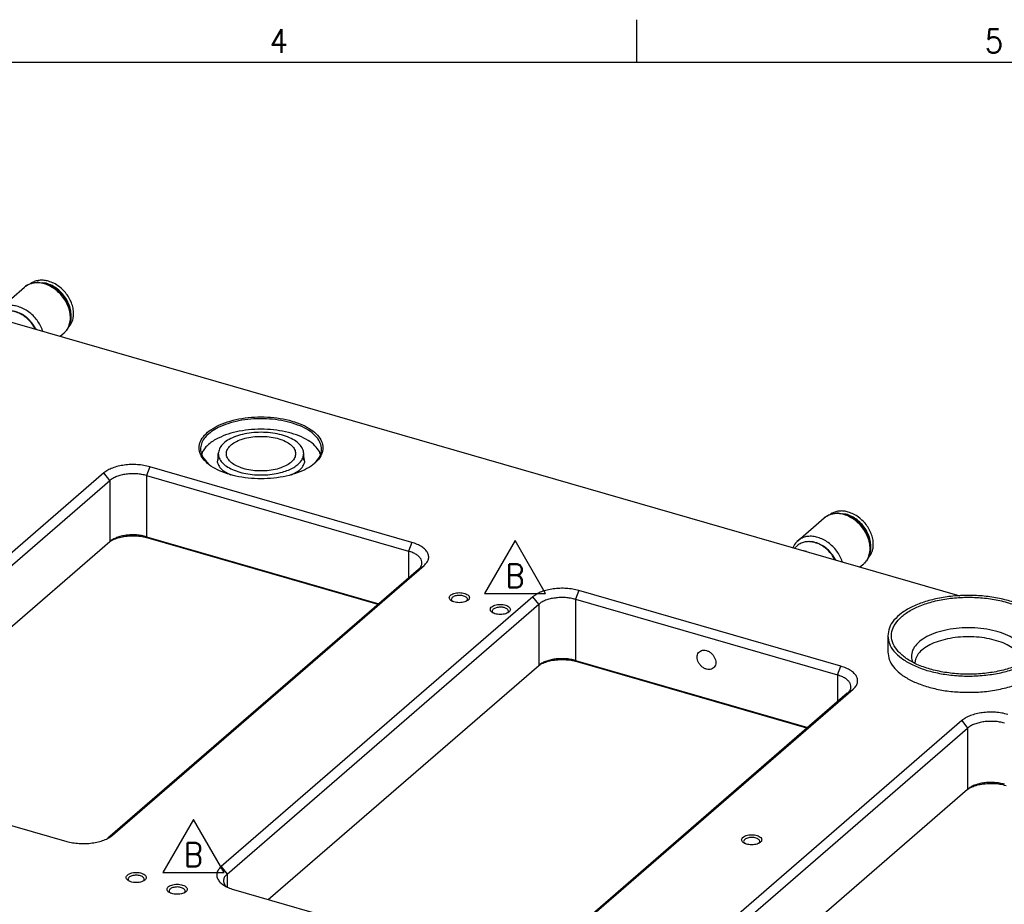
# Model space of a CAD drawing. Header units: inches. Extents: x 0 to 882, y 0 to 559.
# Tile 22 of 30: x 340 to 487, y 427 to 559. Entities that reach past the tile are written whole.
import ezdxf

# ---------------------------------------------------------------- set-up
doc = ezdxf.new("R2010")
doc.units = ezdxf.units.IN
doc.layers.add('1', color=7, linetype='Continuous')
doc.styles.add('CONVERTER_11', font='txt.shx', dxfattribs={"width": 0.9})

# ---------------------------------------------------------------- blocks, each defined once
blk = doc.blocks.new('REV_TRIANGLE__11', base_point=(413.75, 476.07))
at = {"layer": '1', "color": 7, "linetype": 'Continuous'}
for p, q in [((413.75, 481.32), (409.2, 473.45)), ((418.3, 473.45), (413.75, 481.32)), ((409.2, 473.45), (418.3, 473.45))]:
    blk.add_line(p, q, dxfattribs=at)
at = {"layer": '1', "color": 3, "insert": (413.75, 476.07), "char_height": 3.5, "attachment_point": 5, "line_spacing_factor": 1.080432, "style": 'CONVERTER_11'}
blk.add_mtext('B', dxfattribs=at)
blk = doc.blocks.new('REV_TRIANGLE__12', base_point=(365.93, 434.59))
at = {"layer": '1', "color": 7, "linetype": 'Continuous'}
for p, q in [((365.93, 439.84), (361.38, 431.97)), ((370.48, 431.97), (365.93, 439.84)), ((361.38, 431.97), (370.48, 431.97))]:
    blk.add_line(p, q, dxfattribs=at)
at = {"layer": '1', "color": 3, "insert": (365.93, 434.59), "char_height": 3.5, "attachment_point": 5, "line_spacing_factor": 1.080432, "style": 'CONVERTER_11'}
blk.add_mtext('B', dxfattribs=at)
blk = doc.blocks.new('E2812-23753-0__52', base_point=(341.77, 513.11))
at = {"color": 7, "linetype": 'Continuous'}
for p, q in [((342, 519.72), (341.77, 519.56)), ((342.77, 519.74), (342.71, 519.72)), ((342.92, 519.72), (342.77, 519.74)), ((344.04, 519.59), (343.55, 519.65)), ((347.71, 514.87), (347.71, 515.46)), ((347.67, 514.08), (347.71, 514.16)), ((347.71, 514.16), (347.71, 514.4)), ((347.38, 513.11), (347.62, 513.38))]:
    blk.add_line(p, q, dxfattribs=at)
for points, knots in [([(344.39, 519.9), (344.18, 519.95), (343.76, 520.05), (343.13, 520.06), (342.53, 519.96), (342.17, 519.8), (342, 519.72)], [0, 0, 0, 0, 0.659607, 1.286744, 1.884256, 2.45925, 2.45925, 2.45925, 2.45925]), ([(347.62, 513.38), (347.73, 513.58), (347.97, 514), (348.12, 514.73), (348.12, 515.51), (347.95, 516.32), (347.63, 517.12), (347.17, 517.88), (346.6, 518.57), (345.92, 519.15), (345.19, 519.61), (344.65, 519.8), (344.39, 519.9)], [0, 0, 0, 0, 0.695997, 1.428866, 2.207375, 3.031646, 3.894462, 4.783237, 5.682109, 6.574002, 7.442678, 8.274788, 8.274788, 8.274788, 8.274788]), ([(347.71, 515.46), (347.64, 515.76), (347.49, 516.38), (347.05, 517.25), (346.46, 518.05), (345.74, 518.73), (344.93, 519.27), (344.33, 519.49), (344.04, 519.59)], [0, 0, 0, 0, 0.933443, 1.908161, 2.904347, 3.898958, 4.869182, 5.795912, 5.795912, 5.795912, 5.795912])]:
    blk.add_open_spline(points, degree=3, knots=knots, dxfattribs=at)
blk = doc.blocks.new('bearing_HK0509__53', base_point=(336.14, 511.72))
at = {"color": 7, "linetype": 'Continuous'}
for p, q in [((336.89, 515.63), (340.79, 519.01)), ((340.79, 519.01), (340.98, 519.16)), ((340.98, 519.16), (341.18, 519.29)), ((341.18, 519.29), (341.2, 519.3)), ((341.2, 519.3), (341.42, 519.42)), ((341.42, 519.42), (341.62, 519.5)), ((341.62, 519.5), (341.85, 519.58)), ((341.85, 519.58), (342.08, 519.65)), ((342.08, 519.65), (342.23, 519.67)), ((342.23, 519.67), (342.33, 519.69)), ((342.33, 519.69), (342.57, 519.72)), ((342.57, 519.72), (342.83, 519.72)), ((342.83, 519.72), (343.08, 519.71)), ((343.08, 519.71), (343.59, 519.64)), ((343.59, 519.64), (343.84, 519.58)), ((343.84, 519.58), (344.1, 519.5)), ((344.1, 519.5), (344.35, 519.41)), ((344.35, 519.41), (344.59, 519.3)), ((344.59, 519.3), (344.84, 519.18)), ((344.84, 519.18), (345.07, 519.05)), ((345.07, 519.05), (345.41, 518.82)), ((345.41, 518.82), (345.75, 518.56)), ((345.75, 518.56), (345.96, 518.37)), ((345.96, 518.37), (346.16, 518.18)), ((346.16, 518.18), (346.35, 517.97)), ((346.35, 517.97), (346.54, 517.76)), ((346.54, 517.76), (346.71, 517.53)), ((346.71, 517.53), (346.87, 517.3)), ((346.87, 517.3), (347.02, 517.07)), ((347.02, 517.07), (347.16, 516.8)), ((336.72, 515.46), (336.56, 515.28)), ((336.76, 515.51), (336.72, 515.46)), ((336.89, 515.63), (336.76, 515.51)), ((347.16, 516.8), (347.27, 516.57)), ((347.27, 516.57), (347.38, 516.32)), ((347.38, 516.32), (347.47, 516.06)), ((347.47, 516.06), (347.55, 515.81)), ((347.55, 515.81), (347.62, 515.54)), ((347.62, 515.54), (347.66, 515.28)), ((336.17, 514.67), (336.14, 514.6)), ((336.28, 514.88), (336.17, 514.67)), ((336.4, 515.07), (336.28, 514.88)), ((336.55, 515.27), (336.4, 515.07)), ((336.56, 515.28), (336.55, 515.27)), ((347.66, 514), (347.61, 513.76)), ((347.66, 515.28), (347.7, 515.02)), ((347.7, 514.25), (347.66, 514)), ((347.7, 515.02), (347.71, 514.76)), ((347.71, 514.51), (347.7, 514.25)), ((347.71, 514.76), (347.72, 514.64)), ((347.72, 514.64), (347.71, 514.51)), ((346.99, 512.52), (346.95, 512.47)), ((347.09, 512.64), (346.99, 512.52)), ((347.1, 512.65), (347.09, 512.64)), ((347.18, 512.77), (347.1, 512.65)), ((347.24, 512.85), (347.18, 512.77)), ((347.35, 513.07), (347.24, 512.85)), ((347.46, 513.29), (347.35, 513.07)), ((347.48, 513.34), (347.46, 513.29)), ((347.61, 513.76), (347.48, 513.34)), ((346.12, 511.72), (346.69, 512.21)), ((346.75, 512.27), (346.69, 512.21)), ((346.78, 512.29), (346.75, 512.27)), ((346.95, 512.47), (346.78, 512.29))]:
    blk.add_line(p, q, dxfattribs=at)
at = {"color": 1, "linetype": 'Continuous'}
for p, q in [((338.55, 515.49), (338.62, 515.49)), ((342.42, 512.91), (342.49, 512.77)), ((343.49, 512.54), (343.51, 512.47)), ((346.77, 512.28), (346.69, 512.21))]:
    blk.add_line(p, q, dxfattribs=at)
at = {"color": 7, "linetype": 'Continuous'}
for points, knots in [([(340.96, 519.14), (340.93, 519.12), (340.88, 519.08), (340.82, 519.03), (340.79, 519.01)], [0, 0, 0, 0, 0.1073723, 0.2146604, 0.2146604, 0.2146604, 0.2146604]), ([(336.89, 515.63), (336.86, 515.61), (336.81, 515.56), (336.76, 515.51), (336.73, 515.48)], [0, 0, 0, 0, 0.1093098, 0.218712, 0.218712, 0.218712, 0.218712]), ([(337.06, 515.77), (337.03, 515.75), (336.98, 515.7), (336.92, 515.66), (336.89, 515.63)], [0, 0, 0, 0, 0.1073721, 0.2146601, 0.2146601, 0.2146601, 0.2146601]), ([(346.77, 512.28), (346.8, 512.31), (346.85, 512.36), (346.9, 512.41), (346.92, 512.44)], [0, 0, 0, 0, 0.1094101, 0.219001, 0.219001, 0.219001, 0.219001])]:
    blk.add_open_spline(points, degree=3, knots=knots, dxfattribs=at)
at = {"color": 1, "linetype": 'Continuous'}
for points, knots in [([(347.39, 513.2), (347.48, 513.46), (347.65, 514), (347.65, 514.89), (347.46, 515.81), (347.08, 516.71), (346.54, 517.56), (345.86, 518.31), (345.07, 518.93), (344.21, 519.38), (343.32, 519.64), (342.46, 519.69), (341.64, 519.55), (341.18, 519.28), (340.96, 519.14)], [0, 0, 0, 0, 0.822349, 1.699864, 2.633575, 3.613901, 4.623689, 5.641463, 6.644629, 7.612653, 8.530288, 9.390807, 10.198835, 10.971497, 10.971497, 10.971497, 10.971497]), ([(343.49, 512.54), (343.39, 512.81), (343.17, 513.36), (342.69, 514.11), (342.1, 514.79), (341.42, 515.37), (340.68, 515.82), (339.9, 516.14), (339.12, 516.3), (338.36, 516.29), (337.66, 516.13), (337.26, 515.89), (337.06, 515.77)], [0, 0, 0, 0, 0.871598, 1.765901, 2.667997, 3.562114, 4.433359, 5.269462, 6.062554, 6.810885, 7.520152, 8.203699, 8.203699, 8.203699, 8.203699]), ([(339.7, 515.3), (339.52, 515.35), (339.17, 515.46), (338.8, 515.48), (338.62, 515.49)], [0, 0, 0, 0, 0.56371, 1.102034, 1.102034, 1.102034, 1.102034]), ([(342.42, 512.91), (342.26, 513.18), (341.94, 513.72), (341.28, 514.4), (340.54, 514.95), (339.98, 515.19), (339.7, 515.3)], [0, 0, 0, 0, 0.937987, 1.882305, 2.808993, 3.696964, 3.696964, 3.696964, 3.696964]), ([(346.92, 512.44), (347.02, 512.56), (347.2, 512.79), (347.33, 513.06), (347.39, 513.2)], [0, 0, 0, 0, 0.4413826, 0.8922288, 0.8922288, 0.8922288, 0.8922288])]:
    blk.add_open_spline(points, degree=3, knots=knots, dxfattribs=at)
blk = doc.blocks.new('24791-0S111__54', base_point=(336.38, 512.79))
at = {"color": 7, "linetype": 'Continuous'}
for p, q in [((336.82, 514.91), (336.38, 514.53)), ((337.99, 514.09), (337.79, 514.12)), ((338.19, 514.01), (337.99, 514.09)), ((342.42, 512.79), (342.06, 513.4))]:
    blk.add_line(p, q, dxfattribs=at)
blk.add_open_spline([(342.06, 513.4), (341.88, 513.62), (341.54, 514.08), (340.9, 514.63), (340.2, 515.07), (339.46, 515.37), (338.72, 515.51), (338.01, 515.48), (337.35, 515.3), (337, 515.04), (336.82, 514.91)], degree=3, knots=[0, 0, 0, 0, 0.855054, 1.704447, 2.531916, 3.324051, 4.07247, 4.775921, 5.441815, 6.086133, 6.086133, 6.086133, 6.086133], dxfattribs=at)
blk = doc.blocks.new('bearing_assy1_3', base_point=(336.14, 511.72))
for name, p in [('E2812-23753-0__52', (341.77, 513.11)), ('bearing_HK0509__53', (336.14, 511.72)), ('24791-0S111__54', (336.38, 512.79))]:
    blk.add_blockref(name, p)
blk = doc.blocks.new('E2812-23753-0__55', base_point=(460.69, 478.78))
at = {"color": 7, "linetype": 'Continuous'}
for p, q in [((460.92, 485.39), (460.69, 485.23)), ((461.69, 485.41), (461.63, 485.39)), ((461.84, 485.39), (461.69, 485.41)), ((462.96, 485.26), (462.47, 485.32)), ((466.63, 480.54), (466.63, 481.13)), ((466.3, 478.78), (466.54, 479.05)), ((466.6, 479.75), (466.63, 479.83)), ((466.63, 479.83), (466.63, 480.07))]:
    blk.add_line(p, q, dxfattribs=at)
for points, knots in [([(463.31, 485.57), (463.1, 485.62), (462.68, 485.72), (462.05, 485.73), (461.45, 485.63), (461.09, 485.47), (460.92, 485.39)], [0, 0, 0, 0, 0.659608, 1.286745, 1.884258, 2.459253, 2.459253, 2.459253, 2.459253]), ([(466.63, 481.13), (466.56, 481.43), (466.41, 482.05), (465.97, 482.92), (465.38, 483.72), (464.66, 484.4), (463.85, 484.94), (463.25, 485.16), (462.96, 485.26)], [0, 0, 0, 0, 0.933443, 1.908161, 2.904347, 3.898958, 4.869182, 5.795913, 5.795913, 5.795913, 5.795913]), ([(466.54, 479.05), (466.65, 479.25), (466.89, 479.67), (467.04, 480.4), (467.04, 481.18), (466.87, 481.99), (466.56, 482.79), (466.1, 483.55), (465.52, 484.24), (464.85, 484.82), (464.11, 485.28), (463.58, 485.47), (463.31, 485.57)], [0, 0, 0, 0, 0.695997, 1.428866, 2.207375, 3.031645, 3.894461, 4.783236, 5.682107, 6.574, 7.442675, 8.274785, 8.274785, 8.274785, 8.274785])]:
    blk.add_open_spline(points, degree=3, knots=knots, dxfattribs=at)
blk = doc.blocks.new('bearing_HK0509__56', base_point=(455.07, 477.39))
at = {"color": 7, "linetype": 'Continuous'}
for p, q in [((455.82, 481.3), (459.72, 484.68)), ((459.72, 484.68), (459.9, 484.83)), ((459.9, 484.83), (460.1, 484.96)), ((460.1, 484.96), (460.12, 484.97)), ((460.12, 484.97), (460.34, 485.09)), ((460.34, 485.09), (460.54, 485.17)), ((460.54, 485.17), (460.77, 485.25)), ((460.77, 485.25), (461.01, 485.32)), ((461.01, 485.32), (461.15, 485.34)), ((461.15, 485.34), (461.25, 485.36)), ((461.25, 485.36), (461.5, 485.39)), ((461.5, 485.39), (461.75, 485.39)), ((461.75, 485.39), (462, 485.38)), ((462, 485.38), (462.51, 485.31)), ((462.51, 485.31), (462.77, 485.25)), ((462.77, 485.25), (463.02, 485.17)), ((463.02, 485.17), (463.27, 485.08)), ((463.27, 485.08), (463.52, 484.97)), ((463.52, 484.97), (463.76, 484.85)), ((463.76, 484.85), (464, 484.72)), ((464, 484.72), (464.33, 484.49)), ((464.33, 484.49), (464.67, 484.23)), ((464.67, 484.23), (464.88, 484.04)), ((464.88, 484.04), (465.08, 483.85)), ((465.08, 483.85), (465.28, 483.64)), ((465.28, 483.64), (465.46, 483.43)), ((465.46, 483.43), (465.63, 483.2)), ((465.63, 483.2), (465.79, 482.97)), ((465.79, 482.97), (465.94, 482.74)), ((465.94, 482.74), (466.08, 482.47)), ((466.08, 482.47), (466.19, 482.24)), ((466.19, 482.24), (466.3, 481.99)), ((466.3, 481.99), (466.4, 481.73)), ((466.4, 481.73), (466.47, 481.48)), ((455.1, 480.34), (455.07, 480.27)), ((455.21, 480.55), (455.1, 480.34)), ((455.32, 480.74), (455.21, 480.55)), ((455.47, 480.94), (455.32, 480.74)), ((455.48, 480.95), (455.47, 480.94)), ((455.64, 481.13), (455.48, 480.95)), ((455.68, 481.18), (455.64, 481.13)), ((455.82, 481.3), (455.68, 481.18)), ((466.47, 481.48), (466.54, 481.21)), ((466.54, 481.21), (466.59, 480.95)), ((466.59, 480.95), (466.62, 480.69)), ((466.62, 480.69), (466.64, 480.43)), ((466.64, 480.43), (466.64, 480.31)), ((466.64, 480.31), (466.64, 480.18)), ((466.38, 478.96), (466.28, 478.74)), ((466.4, 479.01), (466.38, 478.96)), ((466.53, 479.43), (466.4, 479.01)), ((466.59, 479.67), (466.53, 479.43)), ((466.62, 479.92), (466.59, 479.67)), ((466.64, 480.18), (466.62, 479.92)), ((465.04, 477.39), (465.61, 477.88)), ((465.68, 477.94), (465.61, 477.88)), ((465.7, 477.96), (465.68, 477.94)), ((465.87, 478.14), (465.7, 477.96)), ((465.91, 478.19), (465.87, 478.14)), ((466.01, 478.31), (465.91, 478.19)), ((466.02, 478.32), (466.01, 478.31)), ((466.1, 478.44), (466.02, 478.32)), ((466.16, 478.52), (466.1, 478.44)), ((466.28, 478.74), (466.16, 478.52))]:
    blk.add_line(p, q, dxfattribs=at)
at = {"color": 1, "linetype": 'Continuous'}
for p, q in [((457.47, 481.16), (457.54, 481.16)), ((461.34, 478.58), (461.41, 478.44)), ((462.42, 478.21), (462.44, 478.14)), ((465.69, 477.95), (465.61, 477.88))]:
    blk.add_line(p, q, dxfattribs=at)
at = {"color": 7, "linetype": 'Continuous'}
for points, knots in [([(459.88, 484.81), (459.86, 484.79), (459.8, 484.75), (459.74, 484.7), (459.72, 484.68)], [0, 0, 0, 0, 0.1073733, 0.2146624, 0.2146624, 0.2146624, 0.2146624]), ([(455.81, 481.3), (455.79, 481.28), (455.73, 481.23), (455.68, 481.18), (455.66, 481.15)], [0, 0, 0, 0, 0.1093117, 0.2187158, 0.2187158, 0.2187158, 0.2187158]), ([(455.98, 481.44), (455.96, 481.42), (455.9, 481.37), (455.84, 481.33), (455.82, 481.3)], [0, 0, 0, 0, 0.1073733, 0.2146624, 0.2146624, 0.2146624, 0.2146624]), ([(465.69, 477.95), (465.72, 477.98), (465.77, 478.03), (465.82, 478.08), (465.85, 478.11)], [0, 0, 0, 0, 0.1094098, 0.2190003, 0.2190003, 0.2190003, 0.2190003])]:
    blk.add_open_spline(points, degree=3, knots=knots, dxfattribs=at)
at = {"color": 1, "linetype": 'Continuous'}
for points, knots in [([(466.32, 478.87), (466.4, 479.13), (466.57, 479.67), (466.57, 480.56), (466.38, 481.48), (466.01, 482.38), (465.46, 483.23), (464.78, 483.98), (463.99, 484.6), (463.13, 485.05), (462.25, 485.31), (461.38, 485.36), (460.56, 485.22), (460.11, 484.95), (459.88, 484.81)], [0, 0, 0, 0, 0.822349, 1.699864, 2.633575, 3.613901, 4.623689, 5.641463, 6.644628, 7.612652, 8.530287, 9.390805, 10.198833, 10.971495, 10.971495, 10.971495, 10.971495]), ([(462.42, 478.21), (462.31, 478.48), (462.09, 479.03), (461.61, 479.78), (461.02, 480.46), (460.34, 481.04), (459.6, 481.49), (458.82, 481.81), (458.04, 481.97), (457.29, 481.96), (456.58, 481.8), (456.18, 481.56), (455.98, 481.44)], [0, 0, 0, 0, 0.871597, 1.7659, 2.667995, 3.562111, 4.433356, 5.269458, 6.06255, 6.810881, 7.520147, 8.203694, 8.203694, 8.203694, 8.203694]), ([(458.63, 480.97), (458.45, 481.02), (458.09, 481.13), (457.72, 481.15), (457.54, 481.16)], [0, 0, 0, 0, 0.563708, 1.102029, 1.102029, 1.102029, 1.102029]), ([(461.34, 478.58), (461.18, 478.85), (460.86, 479.39), (460.2, 480.07), (459.46, 480.62), (458.9, 480.86), (458.63, 480.97)], [0, 0, 0, 0, 0.937987, 1.882306, 2.808993, 3.696965, 3.696965, 3.696965, 3.696965]), ([(465.85, 478.11), (465.94, 478.23), (466.13, 478.46), (466.25, 478.73), (466.32, 478.87)], [0, 0, 0, 0, 0.4413854, 0.8922347, 0.8922347, 0.8922347, 0.8922347])]:
    blk.add_open_spline(points, degree=3, knots=knots, dxfattribs=at)
blk = doc.blocks.new('24791-0S111__57', base_point=(455.31, 478.46))
at = {"color": 7, "linetype": 'Continuous'}
for p, q in [((455.74, 480.58), (455.31, 480.2)), ((456.91, 479.76), (456.71, 479.79)), ((457.11, 479.68), (456.91, 479.76)), ((461.34, 478.46), (460.98, 479.07))]:
    blk.add_line(p, q, dxfattribs=at)
blk.add_open_spline([(460.98, 479.07), (460.81, 479.29), (460.46, 479.75), (459.82, 480.3), (459.12, 480.74), (458.38, 481.04), (457.64, 481.18), (456.93, 481.15), (456.27, 480.96), (455.92, 480.71), (455.74, 480.58)], degree=3, knots=[0, 0, 0, 0, 0.855054, 1.704446, 2.531914, 3.324048, 4.072467, 4.775918, 5.441811, 6.086128, 6.086128, 6.086128, 6.086128], dxfattribs=at)
blk = doc.blocks.new('bearing_assy1_2', base_point=(455.07, 477.39))
for name, p in [('bearing_HK0509__56', (455.07, 477.39)), ('E2812-23753-0__55', (460.69, 478.78)), ('24791-0S111__57', (455.31, 478.46))]:
    blk.add_blockref(name, p)
blk = doc.blocks.new('bearings', base_point=(90.63, 145.86))
for name, p in [('bearing_assy1_3', (336.14, 511.72)), ('bearing_assy1_2', (455.07, 477.39))]:
    blk.add_blockref(name, p)
blk = doc.blocks.new('6960-0041-0', base_point=(369.63, 491.04))
at = {"color": 7, "linetype": 'Continuous'}
for p, q in [((369.63, 493.3), (369.63, 494.25)), ((382.33, 493.3), (382.33, 494.25))]:
    blk.add_line(p, q, dxfattribs=at)
for points, knots in [([(382.33, 494.25), (382.3, 494.49), (382.22, 495.01), (381.69, 495.69), (380.92, 496.29), (379.91, 496.78), (378.71, 497.14), (377.38, 497.37), (375.98, 497.45), (374.58, 497.37), (373.25, 497.14), (372.05, 496.78), (371.04, 496.29), (370.27, 495.69), (369.74, 495.01), (369.67, 494.49), (369.63, 494.25)], [0, 0, 0, 0, 0.72422, 1.543309, 2.510124, 3.634274, 4.896294, 6.258834, 7.674082, 9.08933, 10.451869, 11.713888, 12.838036, 13.80485, 14.623937, 15.348157, 15.348157, 15.348157, 15.348157]), ([(381.13, 494.25), (381.1, 494.46), (381.03, 494.92), (380.52, 495.51), (379.81, 496.01), (378.88, 496.41), (377.79, 496.69), (376.59, 496.83), (375.37, 496.83), (374.18, 496.69), (373.08, 496.41), (372.15, 496.01), (371.43, 495.51), (370.95, 494.92), (370.77, 494.25), (370.95, 493.58), (371.43, 492.99), (372.15, 492.49), (373.08, 492.09), (374.18, 491.81), (375.37, 491.67), (376.59, 491.67), (377.79, 491.81), (378.88, 492.09), (379.81, 492.49), (380.52, 492.99), (381.03, 493.58), (381.1, 494.04), (381.13, 494.25)], [0, 0, 0, 0, 0.634148, 1.362649, 2.233511, 3.249898, 4.386438, 5.601009, 6.842536, 8.057107, 9.193647, 10.210034, 11.080896, 11.809397, 12.443545, 13.077693, 13.806195, 14.677056, 15.693443, 16.829983, 18.044554, 19.286082, 20.500652, 21.637193, 22.653579, 23.524441, 24.252942, 24.88709, 24.88709, 24.88709, 24.88709]), ([(369.63, 494.25), (369.66, 494.02), (369.72, 493.54), (370.19, 492.9), (370.86, 492.33), (371.76, 491.85), (372.83, 491.46), (374.04, 491.2), (375.32, 491.07), (376.64, 491.07), (377.93, 491.19), (378.75, 491.4), (379.16, 491.5)], [0, 0, 0, 0, 0.674546, 1.427397, 2.305463, 3.32151, 4.464158, 5.706586, 7.012401, 8.339912, 9.645726, 10.888155, 10.888155, 10.888155, 10.888155]), ([(379.16, 491.5), (379.46, 491.6), (380.04, 491.78), (380.83, 492.17), (381.47, 492.62), (381.95, 493.12), (382.27, 493.67), (382.31, 494.06), (382.33, 494.25)], [0, 0, 0, 0, 0.960666, 1.835731, 2.615859, 3.301727, 3.908232, 4.467942, 4.467942, 4.467942, 4.467942])]:
    blk.add_open_spline(points, degree=3, knots=knots, dxfattribs=at)
blk = doc.blocks.new('holeplugs', base_point=(83.87, 195.15))
blk.add_blockref('6960-0041-0', (369.63, 491.04))
blk = doc.blocks.new('21791-0S112_1', base_point=(469.19, 458.69))
at = {"color": 7, "linetype": 'Continuous'}
for p, q in [((469.19, 467.17), (469.19, 464.74)), ((493.19, 467.17), (493.19, 464.74)), ((473.29, 463.7), (473.19, 463.12)), ((489.2, 463.09), (489.1, 463.7))]:
    blk.add_line(p, q, dxfattribs=at)
at = {"color": 1, "linetype": 'Continuous'}
for p, q in [((472.83, 463.38), (472.87, 463.3)), ((489.5, 463.24), (489.56, 463.38))]:
    blk.add_line(p, q, dxfattribs=at)
at = {"color": 7, "linetype": 'Continuous'}
for points, knots in [([(493.19, 467.17), (493.15, 467.57), (493.04, 468.41), (492.28, 469.56), (491.14, 470.59), (489.63, 471.48), (487.82, 472.21), (485.75, 472.76), (483.52, 473.09), (481.19, 473.2), (478.87, 473.09), (476.64, 472.76), (474.57, 472.21), (472.75, 471.48), (471.24, 470.59), (470.11, 469.56), (469.34, 468.41), (469.24, 467.57), (469.19, 467.17)], [0, 0, 0, 0, 1.193036, 2.509544, 4.028009, 5.775522, 7.741102, 9.888558, 12.165423, 14.509345, 16.853267, 19.130132, 21.277588, 23.243168, 24.990681, 26.509146, 27.825653, 29.01869, 29.01869, 29.01869, 29.01869]), ([(492.64, 467.17), (492.59, 467.57), (492.48, 468.44), (491.64, 469.6), (490.42, 470.63), (488.8, 471.5), (486.87, 472.18), (484.7, 472.66), (482.38, 472.9), (480.01, 472.9), (477.69, 472.66), (475.51, 472.18), (473.58, 471.5), (471.97, 470.63), (470.74, 469.6), (469.94, 468.44), (469.65, 467.17), (469.94, 465.9), (470.74, 464.73), (471.97, 463.71), (473.58, 462.83), (475.51, 462.15), (477.69, 461.67), (480.01, 461.43), (482.38, 461.43), (484.7, 461.67), (486.87, 462.15), (488.8, 462.83), (490.42, 463.71), (491.64, 464.73), (492.48, 465.9), (492.59, 466.76), (492.64, 467.17)], [0, 0, 0, 0, 1.216308, 2.573811, 4.157096, 5.989179, 8.049546, 10.28983, 12.64441, 15.038112, 17.392691, 19.632976, 21.693342, 23.525426, 25.108711, 26.466214, 27.682522, 28.89883, 30.256333, 31.839617, 33.671702, 35.732067, 37.972352, 40.326932, 42.720634, 45.075213, 47.315498, 49.375864, 51.207948, 52.791233, 54.148735, 55.365044, 55.365044, 55.365044, 55.365044]), ([(469.19, 467.17), (469.24, 466.77), (469.34, 465.93), (470.11, 464.78), (471.24, 463.75), (472.74, 462.85), (474.55, 462.12), (476.61, 461.58), (478.84, 461.24), (481.16, 461.13), (483.48, 461.24), (485.71, 461.57), (487.78, 462.1), (489.59, 462.83), (491.13, 463.7), (491.9, 464.48), (492.26, 464.84)], [0, 0, 0, 0, 1.190707, 2.504225, 4.018747, 5.76142, 7.721526, 9.86325, 12.134556, 14.473535, 16.813544, 19.087869, 21.234384, 23.200666, 24.95029, 26.471607, 26.471607, 26.471607, 26.471607]), ([(492.26, 464.84), (492.53, 465.21), (493.05, 465.9), (493.15, 466.76), (493.19, 467.17)], [0, 0, 0, 0, 1.337501, 2.546842, 2.546842, 2.546842, 2.546842]), ([(469.19, 464.74), (469.24, 464.36), (469.33, 463.57), (470.01, 462.48), (471.03, 461.48), (472.4, 460.61), (474.05, 459.88), (475.95, 459.31), (478.02, 458.91), (479.46, 458.81), (480.19, 458.76)], [0, 0, 0, 0, 1.127957, 2.361677, 3.771465, 5.385468, 7.199364, 9.186705, 11.306341, 13.507699, 13.507699, 13.507699, 13.507699]), ([(480.19, 458.76), (481.02, 458.75), (482.65, 458.73), (485.05, 459.02), (487.28, 459.52), (489.26, 460.25), (490.92, 461.16), (492.17, 462.22), (493.02, 463.43), (493.14, 464.32), (493.19, 464.74)], [0, 0, 0, 0, 2.477081, 4.907234, 7.215105, 9.335374, 11.220464, 12.851185, 14.252409, 15.510772, 15.510772, 15.510772, 15.510772])]:
    blk.add_open_spline(points, degree=3, knots=knots, dxfattribs=at)
at = {"color": 1, "linetype": 'Continuous'}
for points, knots in [([(481.19, 468.36), (480.58, 468.34), (479.37, 468.3), (477.64, 468), (476.06, 467.54), (474.72, 466.92), (473.67, 466.16), (472.96, 465.29), (472.62, 464.31), (472.76, 463.68), (472.83, 463.38)], [0, 0, 0, 0, 1.840955, 3.617054, 5.269114, 6.750037, 8.033187, 9.124871, 10.081023, 11.011533, 11.011533, 11.011533, 11.011533]), ([(489.56, 463.38), (489.63, 463.68), (489.77, 464.31), (489.43, 465.29), (488.72, 466.16), (487.66, 466.92), (486.32, 467.54), (484.75, 468), (483.01, 468.3), (481.81, 468.34), (481.19, 468.36)], [0, 0, 0, 0, 0.930509, 1.886661, 2.978345, 4.261495, 5.742417, 7.394476, 9.170574, 11.011528, 11.011528, 11.011528, 11.011528]), ([(489.1, 463.7), (488.97, 463.96), (488.69, 464.54), (487.91, 465.24), (486.91, 465.86), (485.68, 466.36), (484.29, 466.73), (482.77, 466.96), (481.19, 467.04), (479.62, 466.96), (478.1, 466.73), (476.7, 466.36), (475.48, 465.86), (474.48, 465.24), (473.7, 464.54), (473.42, 463.96), (473.29, 463.7)], [0, 0, 0, 0, 0.882583, 1.900961, 3.076984, 4.404549, 5.8591, 7.404221, 8.996333, 10.588445, 12.133566, 13.588115, 14.91568, 16.091701, 17.110077, 17.992659, 17.992659, 17.992659, 17.992659])]:
    blk.add_open_spline(points, degree=3, knots=knots, dxfattribs=at)
blk = doc.blocks.new('bushings_interface', base_point=(311.01, 248.05))
blk.add_blockref('21791-0S112_1', (469.19, 458.69))
blk = doc.blocks.new('smallparts', base_point=(83.87, 63.42))
for name, p in [('bearings', (90.63, 145.86)), ('holeplugs', (83.87, 195.15)), ('bushings_interface', (311.01, 248.05))]:
    blk.add_blockref(name, p)
blk = doc.blocks.new('E7018-24101_large_stiffener', base_point=(57.26, 163.51))
at = {"color": 7, "linetype": 'Continuous'}
for p, q in [((295.56, 526.31), (479.91, 473.09)), ((367.29, 494.55), (367.19, 494.16)), ((367.29, 493.78), (368.17, 492.71)), ((369.63, 493.82), (369.47, 493.04)), ((382.49, 493.04), (382.33, 493.82)), ((384.78, 494.16), (384.67, 494.55)), ((398.42, 481.04), (359.45, 492.29)), ((352.62, 491.38), (306.28, 451.25)), ((358.95, 491), (397.92, 479.75)), ((370.31, 491.74), (371.43, 491.12)), ((380.53, 491.12), (381.65, 491.74)), ((307.14, 450.13), (353.48, 490.26)), ((358.95, 481.9), (393.51, 471.93)), ((313.27, 446.34), (353.48, 481.17)), ((353.49, 481.18), (353.71, 481.3)), ((393.38, 471.82), (359.2, 481.69)), ((353.91, 437.5), (400.25, 477.63)), ((399.38, 477.01), (353.22, 437.04)), ((416.41, 472.96), (370.07, 432.83)), ((462.21, 462.63), (423.24, 473.88)), ((370.93, 431.72), (417.27, 471.85)), ((404.38, 472.33), (404.4, 472.31)), ((406.56, 472.31), (406.56, 472.31)), ((422.74, 472.58), (461.71, 461.33)), ((410.47, 470.57), (410.48, 470.55)), ((412.65, 470.55), (412.65, 470.55)), ((377.06, 427.93), (417.27, 462.75)), ((417.28, 462.76), (417.5, 462.89)), ((422.74, 463.49), (457.3, 453.51)), ((457.17, 453.4), (422.99, 463.27)), ((463.17, 458.6), (417.01, 418.62)), ((417.7, 419.08), (464.04, 459.21)), ((480.2, 454.55), (433.86, 414.42)), ((434.72, 413.3), (481.06, 453.43)), ((308.11, 447.83), (347.08, 436.58)), ((440.85, 409.51), (481.06, 444.34)), ((481.08, 444.35), (481.29, 444.47)), ((447.85, 436.31), (447.87, 436.3)), ((450.03, 436.3), (450.03, 436.3)), ((356.32, 430.71), (356.34, 430.69)), ((358.5, 430.69), (358.5, 430.69)), ((370.74, 429.91), (370.79, 429.85)), ((371.9, 429.42), (410.87, 418.17)), ((362.41, 428.95), (362.42, 428.93)), ((364.59, 428.93), (364.59, 428.93))]:
    blk.add_line(p, q, dxfattribs=at)
at = {"color": 1, "linetype": 'Continuous'}
for p, q in [((359.45, 492.29), (358.95, 491)), ((353.48, 490.26), (352.62, 491.38)), ((358.95, 491), (358.95, 481.9)), ((353.48, 490.26), (353.48, 481.17)), ((359.2, 481.69), (358.95, 481.9)), ((398.42, 481.04), (397.92, 479.75)), ((397.92, 479.75), (397.92, 475.75)), ((399.38, 477.01), (400.25, 477.63)), ((417.27, 471.85), (416.41, 472.96)), ((423.24, 473.88), (422.74, 472.58)), ((417.27, 471.85), (417.27, 462.75)), ((422.74, 472.58), (422.74, 463.49)), ((422.99, 463.27), (422.74, 463.49)), ((461.71, 461.33), (462.21, 462.63)), ((461.71, 461.33), (461.71, 457.33)), ((463.17, 458.6), (464.04, 459.21)), ((480.2, 454.55), (481.06, 453.43)), ((481.06, 453.43), (481.06, 444.34)), ((353.41, 437.14), (353.91, 437.5)), ((370.07, 432.83), (370.93, 431.72)), ((370.93, 431.72), (370.93, 429.78))]:
    blk.add_line(p, q, dxfattribs=at)
at = {"color": 7, "linetype": 'Continuous'}
for points, knots in [([(385.18, 495.11), (385.14, 495.44), (385.05, 496.13), (384.38, 497.07), (383.4, 497.89), (382.1, 498.59), (380.54, 499.15), (378.8, 499.53), (376.93, 499.72), (375.03, 499.72), (373.16, 499.53), (371.42, 499.15), (369.86, 498.59), (368.57, 497.89), (367.58, 497.07), (366.94, 496.13), (366.71, 495.11), (366.94, 494.09), (367.58, 493.16), (368.57, 492.33), (369.86, 491.63), (371.42, 491.08), (373.16, 490.7), (375.03, 490.51), (376.93, 490.51), (378.8, 490.7), (380.54, 491.08), (382.1, 491.63), (383.4, 492.33), (384.38, 493.16), (385.05, 494.09), (385.14, 494.79), (385.18, 495.11)], [0, 0, 0, 0, 0.977296, 2.06804, 3.340199, 4.812266, 6.467757, 8.267811, 10.159701, 12.083024, 13.974913, 15.774968, 17.430458, 18.902526, 20.174685, 21.265429, 22.242725, 23.220021, 24.310765, 25.582924, 27.054992, 28.710482, 30.510536, 32.402426, 34.325749, 36.217639, 38.017693, 39.673183, 41.145251, 42.41741, 43.508154, 44.48545, 44.48545, 44.48545, 44.48545]), ([(383.77, 492.69), (384.05, 492.96), (384.55, 493.45), (384.98, 494.4), (385, 495.39), (384.6, 496.34), (383.84, 497.19), (382.77, 497.94), (381.42, 498.56), (379.85, 499.04), (378.13, 499.34), (376.31, 499.47), (374.49, 499.41), (372.72, 499.16), (371.08, 498.77), (370.09, 498.33), (369.62, 498.12)], [0, 0, 0, 0, 1.131868, 2.116984, 3.041122, 4.016466, 5.132714, 6.432327, 7.917699, 9.564416, 11.33097, 13.165412, 15.010481, 16.808113, 18.503882, 20.051819, 20.051819, 20.051819, 20.051819]), ([(369.62, 498.12), (369.27, 497.93), (368.62, 497.58), (367.83, 496.9), (367.26, 496.15), (366.97, 495.35), (366.96, 494.52), (367.18, 494.03), (367.29, 493.78)], [0, 0, 0, 0, 1.17386, 2.211526, 3.123232, 3.942344, 4.726746, 5.545857, 5.545857, 5.545857, 5.545857]), ([(384.67, 494.55), (384.46, 494.85), (384.01, 495.52), (382.94, 496.28), (381.61, 496.94), (380.03, 497.44), (378.29, 497.76), (376.45, 497.91), (374.59, 497.86), (372.78, 497.62), (371.11, 497.22), (370.1, 496.78), (369.62, 496.56)], [0, 0, 0, 0, 1.107252, 2.400543, 3.88801, 5.547081, 7.335686, 9.199853, 11.079433, 12.913073, 14.643062, 16.220581, 16.220581, 16.220581, 16.220581]), ([(369.62, 496.56), (369.35, 496.42), (368.85, 496.15), (368.2, 495.66), (367.66, 495.14), (367.41, 494.74), (367.29, 494.55)], [0, 0, 0, 0, 0.893512, 1.710405, 2.4519, 3.125606, 3.125606, 3.125606, 3.125606]), ([(359.45, 492.29), (359.15, 492.37), (358.54, 492.52), (357.59, 492.62), (356.62, 492.64), (355.66, 492.56), (354.75, 492.39), (353.92, 492.14), (353.2, 491.82), (352.8, 491.52), (352.62, 491.38)], [0, 0, 0, 0, 0.915428, 1.876461, 2.85624, 3.826611, 4.760063, 5.631733, 6.421686, 7.117858, 7.117858, 7.117858, 7.117858]), ([(369.47, 493.04), (369.55, 492.81), (369.72, 492.31), (370.1, 491.94), (370.31, 491.74)], [0, 0, 0, 0, 0.727703, 1.565206, 1.565206, 1.565206, 1.565206]), ([(381.65, 491.74), (381.86, 491.94), (382.24, 492.31), (382.42, 492.81), (382.49, 493.04)], [0, 0, 0, 0, 0.837498, 1.565198, 1.565198, 1.565198, 1.565198]), ([(358.95, 491), (358.71, 491.05), (358.22, 491.18), (357.46, 491.26), (356.69, 491.27), (355.92, 491.21), (355.19, 491.07), (354.53, 490.87), (353.95, 490.61), (353.63, 490.37), (353.48, 490.26)], [0, 0, 0, 0, 0.732342, 1.501167, 2.284991, 3.061287, 3.808049, 4.505385, 5.137348, 5.694286, 5.694286, 5.694286, 5.694286]), ([(358.95, 481.9), (358.71, 481.96), (358.22, 482.08), (357.46, 482.16), (356.69, 482.18), (355.92, 482.12), (355.19, 481.98), (354.53, 481.78), (353.95, 481.52), (353.63, 481.28), (353.48, 481.17)], [0, 0, 0, 0, 0.732341, 1.501167, 2.284989, 3.061285, 3.808046, 4.505382, 5.137345, 5.694282, 5.694282, 5.694282, 5.694282]), ([(359.2, 481.69), (358.89, 481.76), (358.28, 481.91), (357.31, 482), (356.33, 481.98), (355.38, 481.86), (354.49, 481.65), (353.96, 481.41), (353.71, 481.3)], [0, 0, 0, 0, 0.930562, 1.909376, 2.90154, 3.870985, 4.783645, 5.61087, 5.61087, 5.61087, 5.61087]), ([(400.25, 477.63), (400.39, 477.77), (400.66, 478.03), (400.9, 478.53), (400.94, 479.05), (400.76, 479.56), (400.4, 480.02), (399.87, 480.44), (399.2, 480.79), (398.69, 480.96), (398.42, 481.04)], [0, 0, 0, 0, 0.602423, 1.129051, 1.619923, 2.129141, 2.70324, 3.367403, 4.126939, 4.973263, 4.973263, 4.973263, 4.973263]), ([(399.38, 477.01), (399.5, 477.13), (399.71, 477.34), (399.91, 477.74), (399.94, 478.15), (399.79, 478.56), (399.5, 478.93), (399.08, 479.26), (398.54, 479.54), (398.13, 479.68), (397.92, 479.75)], [0, 0, 0, 0, 0.481937, 0.903239, 1.295936, 1.70331, 2.162588, 2.693918, 3.301546, 3.978604, 3.978604, 3.978604, 3.978604]), ([(406.98, 472.83), (406.96, 472.9), (406.93, 473.06), (406.73, 473.26), (406.45, 473.41), (406.09, 473.52), (405.69, 473.58), (405.27, 473.58), (404.86, 473.52), (404.51, 473.41), (404.22, 473.26), (404.03, 473.06), (403.95, 472.83), (404.03, 472.59), (404.22, 472.4), (404.51, 472.24), (404.86, 472.13), (405.27, 472.08), (405.69, 472.08), (406.09, 472.13), (406.45, 472.24), (406.73, 472.4), (406.93, 472.59), (406.96, 472.75), (406.98, 472.83)], [0, 0, 0, 0, 0.219862, 0.48285, 0.805647, 1.182902, 1.596944, 2.023888, 2.43793, 2.815186, 3.137982, 3.400971, 3.620832, 3.840694, 4.103682, 4.426479, 4.803735, 5.217776, 5.644721, 6.058762, 6.436018, 6.758815, 7.021803, 7.241665, 7.241665, 7.241665, 7.241665]), ([(406.56, 472.31), (406.6, 472.36), (406.68, 472.46), (406.68, 472.66), (406.57, 472.83), (406.39, 472.97), (406.13, 473.08), (405.83, 473.15), (405.49, 473.18), (405.16, 473.16), (404.85, 473.09), (404.59, 472.98), (404.39, 472.85), (404.28, 472.68), (404.27, 472.48), (404.34, 472.38), (404.38, 472.33)], [0, 0, 0, 0, 0.191745, 0.36257, 0.550932, 0.782586, 1.061797, 1.379053, 1.717486, 2.056908, 2.376985, 2.660382, 2.896662, 3.088408, 3.259233, 3.447594, 3.447594, 3.447594, 3.447594]), ([(423.24, 473.88), (422.94, 473.95), (422.33, 474.11), (421.38, 474.21), (420.41, 474.23), (419.45, 474.15), (418.54, 473.98), (417.71, 473.72), (416.99, 473.4), (416.59, 473.1), (416.41, 472.96)], [0, 0, 0, 0, 0.915427, 1.876458, 2.856236, 3.826605, 4.760055, 5.631723, 6.421674, 7.117845, 7.117845, 7.117845, 7.117845]), ([(413.07, 471.07), (413.05, 471.14), (413.02, 471.31), (412.82, 471.5), (412.54, 471.66), (412.18, 471.77), (411.78, 471.82), (411.36, 471.82), (410.95, 471.77), (410.6, 471.66), (410.31, 471.5), (410.12, 471.31), (410.04, 471.07), (410.12, 470.84), (410.31, 470.64), (410.6, 470.49), (410.95, 470.38), (411.36, 470.32), (411.78, 470.32), (412.18, 470.38), (412.54, 470.49), (412.82, 470.64), (413.02, 470.84), (413.05, 471), (413.07, 471.07)], [0, 0, 0, 0, 0.219862, 0.48285, 0.805647, 1.182902, 1.596944, 2.023888, 2.43793, 2.815186, 3.137982, 3.400971, 3.620832, 3.840694, 4.103682, 4.426479, 4.803735, 5.217776, 5.644721, 6.058762, 6.436018, 6.758815, 7.021803, 7.241665, 7.241665, 7.241665, 7.241665]), ([(422.74, 472.58), (422.5, 472.64), (422.01, 472.76), (421.25, 472.84), (420.48, 472.86), (419.71, 472.79), (418.98, 472.66), (418.32, 472.45), (417.74, 472.2), (417.42, 471.96), (417.27, 471.85)], [0, 0, 0, 0, 0.732341, 1.501165, 2.284986, 3.061281, 3.808041, 4.505375, 5.137336, 5.694272, 5.694272, 5.694272, 5.694272]), ([(411.73, 471.41), (411.62, 471.41), (411.41, 471.41), (411.11, 471.37), (410.84, 471.3), (410.61, 471.19), (410.45, 471.05), (410.36, 470.89), (410.36, 470.71), (410.43, 470.62), (410.47, 470.57)], [0, 0, 0, 0, 0.317306, 0.62654, 0.912168, 1.161996, 1.370289, 1.542707, 1.70143, 1.877574, 1.877574, 1.877574, 1.877574]), ([(412.65, 470.55), (412.68, 470.6), (412.75, 470.68), (412.78, 470.83), (412.73, 470.98), (412.62, 471.11), (412.45, 471.22), (412.24, 471.31), (412, 471.38), (411.82, 471.4), (411.73, 471.41)], [0, 0, 0, 0, 0.16045, 0.302582, 0.447321, 0.614133, 0.812491, 1.042748, 1.299435, 1.573614, 1.573614, 1.573614, 1.573614]), ([(443.27, 462.37), (443.35, 462.45), (443.51, 462.63), (443.61, 462.99), (443.61, 463.39), (443.5, 463.8), (443.28, 464.19), (442.98, 464.54), (442.63, 464.81), (442.24, 464.98), (441.84, 465.04), (441.47, 464.98), (441.16, 464.8), (440.94, 464.52), (440.83, 464.16), (440.84, 463.76), (440.95, 463.35), (441.16, 462.96), (441.46, 462.62), (441.82, 462.35), (442.21, 462.18), (442.6, 462.12), (442.98, 462.17), (443.17, 462.3), (443.27, 462.37)], [0, 0, 0, 0, 0.344235, 0.707991, 1.102417, 1.52771, 1.975141, 2.430548, 2.877978, 3.303272, 3.697697, 4.061453, 4.405688, 4.749924, 5.11368, 5.508105, 5.933399, 6.380829, 6.836236, 7.283667, 7.70896, 8.103386, 8.467142, 8.811377, 8.811377, 8.811377, 8.811377]), ([(422.74, 463.49), (422.5, 463.55), (422.01, 463.67), (421.25, 463.75), (420.48, 463.76), (419.71, 463.7), (418.98, 463.57), (418.32, 463.36), (417.74, 463.11), (417.42, 462.87), (417.27, 462.75)], [0, 0, 0, 0, 0.73234, 1.501164, 2.284985, 3.061279, 3.808038, 4.505372, 5.137333, 5.694269, 5.694269, 5.694269, 5.694269]), ([(422.99, 463.27), (422.69, 463.34), (422.07, 463.5), (421.1, 463.58), (420.12, 463.57), (419.17, 463.45), (418.28, 463.24), (417.75, 463), (417.5, 462.89)], [0, 0, 0, 0, 0.930561, 1.909372, 2.901534, 3.870976, 4.783633, 5.610857, 5.610857, 5.610857, 5.610857]), ([(463.17, 458.6), (463.29, 458.71), (463.51, 458.92), (463.7, 459.32), (463.73, 459.74), (463.58, 460.14), (463.29, 460.51), (462.87, 460.84), (462.33, 461.13), (461.92, 461.26), (461.71, 461.33)], [0, 0, 0, 0, 0.481937, 0.903239, 1.295936, 1.70331, 2.162589, 2.693919, 3.301547, 3.978606, 3.978606, 3.978606, 3.978606]), ([(464.04, 459.21), (464.18, 459.35), (464.45, 459.62), (464.69, 460.12), (464.73, 460.64), (464.55, 461.15), (464.19, 461.61), (463.66, 462.02), (462.99, 462.38), (462.48, 462.54), (462.21, 462.63)], [0, 0, 0, 0, 0.602423, 1.129051, 1.619923, 2.129141, 2.70324, 3.367403, 4.126939, 4.973263, 4.973263, 4.973263, 4.973263]), ([(487.03, 455.46), (486.73, 455.54), (486.13, 455.69), (485.18, 455.79), (484.2, 455.81), (483.24, 455.73), (482.33, 455.56), (481.51, 455.31), (480.78, 454.99), (480.38, 454.69), (480.2, 454.55)], [0, 0, 0, 0, 0.915427, 1.876459, 2.856237, 3.826607, 4.760058, 5.631727, 6.421678, 7.117849, 7.117849, 7.117849, 7.117849]), ([(486.53, 454.17), (486.29, 454.22), (485.81, 454.35), (485.05, 454.43), (484.27, 454.44), (483.5, 454.38), (482.77, 454.24), (482.11, 454.04), (481.53, 453.78), (481.21, 453.54), (481.06, 453.43)], [0, 0, 0, 0, 0.732341, 1.501166, 2.284987, 3.061282, 3.808042, 4.505377, 5.137338, 5.694274, 5.694274, 5.694274, 5.694274]), ([(486.53, 445.07), (486.29, 445.13), (485.81, 445.25), (485.05, 445.33), (484.27, 445.35), (483.5, 445.29), (482.77, 445.15), (482.11, 444.95), (481.53, 444.69), (481.21, 444.45), (481.06, 444.34)], [0, 0, 0, 0, 0.732341, 1.501165, 2.284986, 3.06128, 3.80804, 4.505375, 5.137336, 5.694272, 5.694272, 5.694272, 5.694272]), ([(486.78, 444.86), (486.48, 444.93), (485.86, 445.08), (484.89, 445.17), (483.91, 445.15), (482.96, 445.03), (482.07, 444.82), (481.55, 444.58), (481.29, 444.47)], [0, 0, 0, 0, 0.930561, 1.909373, 2.901535, 3.870978, 4.783635, 5.610859, 5.610859, 5.610859, 5.610859]), ([(347.08, 436.58), (347.37, 436.51), (347.98, 436.36), (348.93, 436.25), (349.9, 436.24), (350.86, 436.32), (351.77, 436.48), (352.6, 436.74), (353.32, 437.06), (353.72, 437.36), (353.91, 437.5)], [0, 0, 0, 0, 0.915428, 1.87646, 2.856239, 3.826608, 4.760058, 5.631726, 6.421677, 7.117846, 7.117846, 7.117846, 7.117846]), ([(450.45, 436.82), (450.43, 436.89), (450.4, 437.05), (450.2, 437.24), (449.92, 437.4), (449.56, 437.51), (449.16, 437.57), (448.74, 437.57), (448.34, 437.51), (447.98, 437.4), (447.69, 437.24), (447.5, 437.05), (447.42, 436.82), (447.5, 436.58), (447.69, 436.39), (447.98, 436.23), (448.34, 436.12), (448.74, 436.06), (449.16, 436.06), (449.56, 436.12), (449.92, 436.23), (450.2, 436.39), (450.4, 436.58), (450.43, 436.74), (450.45, 436.82)], [0, 0, 0, 0, 0.219862, 0.48285, 0.805647, 1.182902, 1.596944, 2.023888, 2.43793, 2.815186, 3.137982, 3.400971, 3.620832, 3.840694, 4.103682, 4.426479, 4.803735, 5.217776, 5.644721, 6.058762, 6.436018, 6.758815, 7.021803, 7.241665, 7.241665, 7.241665, 7.241665]), ([(450.03, 436.3), (450.07, 436.35), (450.15, 436.45), (450.15, 436.64), (450.05, 436.82), (449.86, 436.96), (449.6, 437.07), (449.3, 437.14), (448.96, 437.16), (448.63, 437.14), (448.32, 437.08), (448.06, 436.97), (447.87, 436.83), (447.75, 436.66), (447.74, 436.47), (447.81, 436.37), (447.85, 436.31)], [0, 0, 0, 0, 0.191749, 0.362575, 0.550935, 0.782588, 1.061797, 1.379053, 1.717487, 2.056911, 2.376991, 2.66039, 2.896672, 3.08842, 3.259246, 3.447607, 3.447607, 3.447607, 3.447607]), ([(358.92, 431.21), (358.9, 431.28), (358.87, 431.44), (358.67, 431.64), (358.39, 431.79), (358.03, 431.9), (357.63, 431.96), (357.21, 431.96), (356.8, 431.9), (356.45, 431.79), (356.16, 431.64), (355.97, 431.44), (355.89, 431.21), (355.97, 430.97), (356.16, 430.78), (356.45, 430.62), (356.8, 430.51), (357.21, 430.45), (357.63, 430.45), (358.03, 430.51), (358.39, 430.62), (358.67, 430.78), (358.87, 430.97), (358.9, 431.13), (358.92, 431.21)], [0, 0, 0, 0, 0.219862, 0.48285, 0.805647, 1.182902, 1.596944, 2.023888, 2.43793, 2.815186, 3.137982, 3.400971, 3.620832, 3.840694, 4.103682, 4.426479, 4.803735, 5.217776, 5.644721, 6.058762, 6.436018, 6.758815, 7.021803, 7.241665, 7.241665, 7.241665, 7.241665]), ([(370.07, 432.83), (369.92, 432.69), (369.65, 432.43), (369.41, 431.93), (369.37, 431.41), (369.55, 430.9), (369.92, 430.44), (370.45, 430.03), (371.12, 429.67), (371.63, 429.5), (371.9, 429.42)], [0, 0, 0, 0, 0.602425, 1.129055, 1.619928, 2.129147, 2.703246, 3.36741, 4.126948, 4.973274, 4.973274, 4.973274, 4.973274]), ([(358.5, 430.69), (358.54, 430.74), (358.62, 430.84), (358.62, 431.04), (358.51, 431.21), (358.33, 431.35), (358.07, 431.46), (357.77, 431.53), (357.43, 431.56), (357.1, 431.53), (356.79, 431.47), (356.53, 431.36), (356.33, 431.22), (356.22, 431.05), (356.21, 430.86), (356.28, 430.76), (356.32, 430.71)], [0, 0, 0, 0, 0.191744, 0.362569, 0.550931, 0.782585, 1.061796, 1.379051, 1.717484, 2.056906, 2.376982, 2.660378, 2.896657, 3.088403, 3.259228, 3.447588, 3.447588, 3.447588, 3.447588]), ([(370.93, 431.72), (370.8, 431.58), (370.55, 431.33), (370.37, 430.84), (370.43, 430.32), (370.63, 430.05), (370.74, 429.91)], [0, 0, 0, 0, 0.567292, 1.055482, 1.52637, 2.051371, 2.051371, 2.051371, 2.051371]), ([(365.01, 429.45), (364.99, 429.52), (364.96, 429.68), (364.76, 429.88), (364.48, 430.03), (364.12, 430.14), (363.72, 430.2), (363.3, 430.2), (362.89, 430.14), (362.54, 430.03), (362.25, 429.88), (362.06, 429.68), (361.98, 429.45), (362.06, 429.21), (362.25, 429.02), (362.54, 428.86), (362.89, 428.75), (363.3, 428.7), (363.72, 428.7), (364.12, 428.75), (364.48, 428.86), (364.76, 429.02), (364.96, 429.21), (364.99, 429.38), (365.01, 429.45)], [0, 0, 0, 0, 0.219862, 0.48285, 0.805647, 1.182902, 1.596944, 2.023888, 2.43793, 2.815186, 3.137982, 3.400971, 3.620832, 3.840694, 4.103682, 4.426479, 4.803735, 5.217776, 5.644721, 6.058762, 6.436018, 6.758815, 7.021803, 7.241665, 7.241665, 7.241665, 7.241665]), ([(364.59, 428.93), (364.63, 428.98), (364.71, 429.08), (364.71, 429.28), (364.6, 429.45), (364.41, 429.59), (364.16, 429.7), (363.85, 429.77), (363.52, 429.8), (363.19, 429.78), (362.88, 429.71), (362.62, 429.61), (362.42, 429.47), (362.31, 429.3), (362.3, 429.1), (362.37, 429), (362.41, 428.95)], [0, 0, 0, 0, 0.191744, 0.362569, 0.550931, 0.782585, 1.061795, 1.37905, 1.717483, 2.056904, 2.376981, 2.660377, 2.896656, 3.088403, 3.259227, 3.447587, 3.447587, 3.447587, 3.447587])]:
    blk.add_open_spline(points, degree=3, knots=knots, dxfattribs=at)
blk = doc.blocks.new('E7018-64101_wpi_large_stiffener_assy', base_point=(57.26, 63.42))
for name, p in [('E7018-24101_large_stiffener', (57.26, 163.51)), ('smallparts', (83.87, 63.42))]:
    blk.add_blockref(name, p)
blk = doc.blocks.new('gen1', base_point=(419, 242))
blk.add_blockref('E7018-64101_wpi_large_stiffener_assy', (57.26, 63.42))
at = {"layer": '1'}
for name, p in [('REV_TRIANGLE__11', (413.75, 476.07)), ('REV_TRIANGLE__12', (365.93, 434.59))]:
    blk.add_blockref(name, p, dxfattribs=at)
blk = doc.blocks.new('Drawing_Grid_Zones', base_point=(6.35, 6.35))
at = {"layer": '1', "color": 4, "linetype": 'Continuous'}
blk.add_line((431.8, 558.8), (431.8, 552.45), dxfattribs=at)
at = {"layer": '1', "color": 4, "char_height": 3.5, "attachment_point": 5, "line_spacing_factor": 1.080432, "style": 'CONVERTER_11'}
for s, insert in [('4', (378.61875, 555.625)), ('5', (484.98125, 555.625))]:
    blk.add_mtext(s, dxfattribs=dict(at, insert=insert))
blk = doc.blocks.new('D_Size_Verigy_Frame', base_point=(6.35, 6.35))
at = {"layer": '1', "color": 7, "linetype": 'Continuous'}
blk.add_line((854.25, 552.45), (9.35, 552.45), dxfattribs=at)
at = {"layer": '1'}
blk.add_blockref('Drawing_Grid_Zones', (6.35, 6.35), dxfattribs=at)

msp = doc.modelspace()

# ---------------------------------------------------------------- block references
for name, p in [('D_Size_Verigy_Frame', (6.35, 6.35)), ('gen1', (419, 242))]:
    msp.add_blockref(name, p)

doc.saveas('drawing.dxf')
